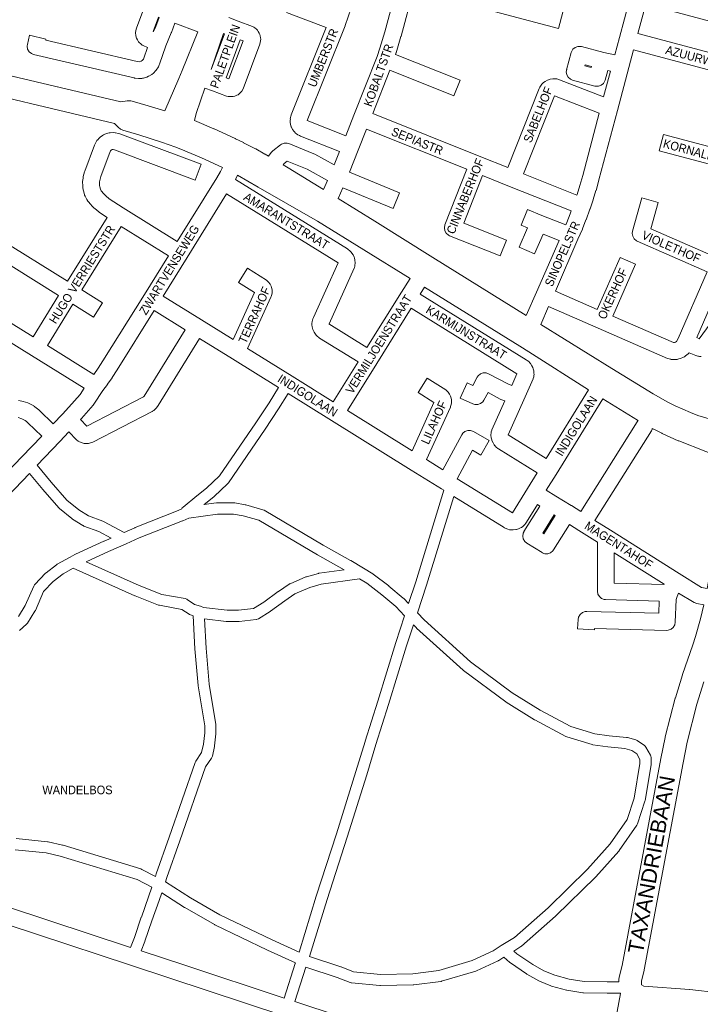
# Model space of a CAD drawing. Header units: metres. Extents: x 123817 to 142006, y 393105 to 406084.
# Tile 77 of 138: x 130606 to 131212, y 397730 to 398607. Entities that reach past the tile are written whole.
import ezdxf
from ezdxf.enums import TextEntityAlignment as Align

# ---------------------------------------------------------------- set-up
doc = ezdxf.new("R2010")
doc.units = ezdxf.units.M
doc.header["$MEASUREMENT"] = 0
doc.styles.add('Style-Arial', font='arial.ttf')

msp = doc.modelspace()

# ---------------------------------------------------------------- linework, layer by layer
at = {"color": 9, "linetype": 'Continuous', "lineweight": 0, "flags": 128}
for points in [[(130895.99, 398503.1), (130861.62, 398516.77), (130861.65, 398516.91), (130895.34, 398601.27), (130895.42, 398601.48), (130895.46, 398601.59), (130900.74, 398616.8), (130900.83, 398617.07), (130903.15, 398624.7), (130903.22, 398624.93), (130918.51, 398681.56), (130951.42, 398672.78), (130943.79, 398644.43), (130930.73, 398595.92), (130926.38, 398581.42), (130923.85, 398573.92), (130903.3, 398521.52), (130895.99, 398503.1)], [(131089.22, 398613.23), (131085.34, 398598.75), (130956.33, 398633.3), (130945.18, 398591.92), (130945.12, 398591.72), (130940.72, 398576.99), (130940.64, 398576.74), (130940.28, 398575.68), (130997.81, 398552.75), (130992.25, 398538.82), (130935.13, 398561.59), (130919.98, 398522.97), (131016.25, 398484.56), (131040.37, 398474.95)], [(131040.37, 398474.95), (131068.29, 398545.28), (131068.85, 398546.41), (131069.98, 398548.27), (131070.64, 398549.2), (131071.18, 398549.77), (131071.99, 398550.56), (131073.46, 398551.66), (131073.58, 398551.73), (131075.57, 398552.83), (131077.89, 398553.65), (131078.04, 398553.68), (131080.29, 398554.03), (131082.25, 398554.07), (131083.38, 398553.95), (131083.87, 398553.88), (131084.68, 398553.69), (131085.77, 398553.37), (131086.39, 398553.16), (131125.55, 398537.86), (131131.64, 398560.73), (131129.14, 398561.3), (131126.88, 398552.81), (131126.68, 398552.18), (131125.38, 398549.92), (131123.38, 398548.25), (131120.93, 398547.36), (131118.33, 398547.36), (131117.66, 398547.51), (131097.8, 398552.93), (131096.03, 398553.67), (131094.03, 398555.35), (131092.73, 398557.6), (131092.28, 398560.17), (131092.63, 398562.14), (131092.53, 398562.09), (131096.58, 398577.4), (131096.79, 398578.05), (131098.09, 398580.31), (131100.08, 398581.98), (131102.53, 398582.87), (131105.14, 398582.87), (131105.75, 398582.74), (131125.56, 398577.51), (131135.5, 398575.23), (131139.68, 398590.91), (131148.57, 398624.28)], [(131253.16, 398596.43), (131163.07, 398620.42), (131156.11, 398594.3), (131266.27, 398564.93)], [(130735.02, 398525.57), (130747.44, 398554.12), (130750.43, 398561.46), (130750.43, 398561.46), (130750.43, 398561.46), (130764.4, 398595.77), (130743.97, 398603.43), (130740.81, 398595.11), (130740.69, 398594.81), (130735.79, 398583.44), (130730.32, 398567.14), (130730.26, 398566.96), (130730.02, 398566.38), (130729.25, 398564.7), (130728.74, 398563.77), (130727.9, 398562.47), (130727.34, 398561.73), (130726.99, 398561.34), (130724.85, 398559.11), (130723.34, 398557.91), (130720.69, 398556.31), (130720.56, 398556.23), (130718.93, 398555.53), (130715.96, 398554.66), (130715.15, 398554.46), (130714.54, 398554.38), (130712.99, 398554.24), (130711.54, 398554.25), (130708.47, 398554.56), (130707.93, 398554.63), (130707.52, 398554.72), (130618.18, 398575.64), (130616.14, 398576.45), (130614.15, 398578.13), (130612.84, 398580.38), (130612.39, 398582.95), (130612.71, 398584.73), (130612.59, 398584.66), (130614.5, 398592.83), (130629.11, 398589.4), (130628.9, 398588.54), (130710.47, 398569.43), (130712.33, 398569.24), (130712.42, 398569.25), (130713.76, 398569.64), (130714.73, 398570.24), (130715.7, 398571.23), (130715.85, 398571.47), (130716.23, 398572.3), (130719.49, 398582.01), (130715.66, 398583.69), (130714.93, 398584.06), (130713.48, 398585.15), (130712.2, 398586.38), (130711.65, 398586.97), (130710.63, 398588.55), (130709.86, 398590.15), (130709.57, 398590.83), (130709.15, 398592.73), (130708.99, 398594.5), (130708.96, 398595.17), (130709.25, 398596.83), (130709.15, 398596.84), (130709.45, 398598.15), (130709.71, 398599.04), (130709.74, 398599.11), (130715.35, 398614.08)], [(130724.88, 398596.02), (130724.64, 398596.13), (130729.4, 398608.83), (130729.91, 398608.65), (130726.85, 398600.59), (130724.88, 398596.02)], [(130791.89, 398608.48), (130800.21, 398605.41), (130800.23, 398605.4), (130800.25, 398605.4), (130812.98, 398600.61), (130814.09, 398600.09), (130815.19, 398599.31), (130816.51, 398598.19), (130817.41, 398597.29), (130818.18, 398596.19), (130819.04, 398594.68), (130819.57, 398593.53), (130819.92, 398592.23), (130820.21, 398590.51), (130820.32, 398589.25), (130820.2, 398587.91), (130819.88, 398586.2), (130819.55, 398584.97), (130819.54, 398584.93), (130804.78, 398545.2), (130803.5, 398542.99), (130803.22, 398542.68), (130801.85, 398541.22), (130800.13, 398539.85), (130799.18, 398539.39), (130797.32, 398538.64), (130795.82, 398538.21), (130794.12, 398538.11), (130792.11, 398538.22), (130791.21, 398538.32), (130789.92, 398538.67), (130777.27, 398543.33), (130770.66, 398545.75), (130762.93, 398523.04), (130761.26, 398516.74)], [(130827.35, 398485.1), (130829.68, 398488.33), (130830.02, 398488.77), (130831.07, 398489.8), (130837.9, 398495.27), (130838.84, 398495.92), (130841.29, 398496.81), (130843.89, 398496.81), (130845.45, 398496.35), (130867.61, 398487.22), (130868.35, 398486.87), (130885.69, 398477.39), (130890.43, 398489.17), (130855.59, 398503.03), (130854.84, 398503.38), (130853.48, 398504.1), (130853.25, 398504.22), (130852.27, 398504.9), (130851.36, 398505.64), (130850.34, 398506.64), (130850.05, 398507.02), (130848.65, 398508.92), (130847.64, 398510.8), (130847.52, 398511.17), (130846.83, 398513.42), (130846.51, 398515.3), (130846.46, 398516.48), (130846.45, 398516.8), (130846.73, 398518.36), (130846.62, 398518.37), (130847.11, 398520.67), (130847.4, 398521.67), (130847.48, 398521.88), (130878.57, 398599.72), (130873.84, 398601.49), (130843.32, 398612.94)], [(130776.27, 398562.3), (130787.09, 398594.27), (130787.97, 398593.94), (130776.27, 398562.3)], [(130792.01, 398553.89), (130789.5, 398554.81), (130802.03, 398588.7), (130804.58, 398587.74), (130792.01, 398553.89)], [(131262.06, 398550.53), (131152.25, 398579.8), (131148.09, 398564.19), (131148.09, 398564.19), (131148.09, 398564.19), (131137.88, 398525.89), (131137.88, 398525.89), (131137.88, 398525.89), (131121.39, 398464), (131121.36, 398463.88), (131118.75, 398454.7), (131118.7, 398454.52), (131116.18, 398446.41), (131116.12, 398446.24), (131113.41, 398438.2), (131113.35, 398438.03), (131113.35, 398438.02), (131109.87, 398428.52), (131109.8, 398428.34), (131106.68, 398420.44), (131106.58, 398420.21), (131102.69, 398411.26), (131082.58, 398365), (131119.91, 398348.64), (131140.2, 398394.98), (131153.94, 398388.97), (131133.66, 398342.63), (131187.57, 398319.11)], [(131114.33, 398563.97), (131108.93, 398565.44), (131109.17, 398566.32), (131114.58, 398564.9), (131114.33, 398563.97)], [(131101.73, 398450.49), (131054.3, 398469.39), (131081.86, 398538.82), (131121.66, 398523.28), (131106.91, 398467.92), (131104.35, 398458.89), (131101.88, 398450.95), (131101.73, 398450.49)], [(130586.16, 398412.44), (130648.36, 398373.92), (130683.55, 398430.6), (130676.91, 398434.92), (130676.15, 398435.49), (130672.52, 398438.58), (130672.09, 398438.97), (130669.83, 398441.22), (130669.39, 398441.69), (130666.47, 398445.14), (130666.45, 398445.17), (130665.57, 398446.47), (130663.95, 398449.53), (130663.52, 398450.48), (130663.35, 398451.03), (130662.47, 398454.19), (130662.27, 398455.11), (130661.95, 398457.28), (130661.87, 398458.3), (130661.82, 398462.68), (130661.82, 398462.76), (130661.99, 398463.7), (130661.88, 398463.7), (130662.16, 398465.88), (130662.36, 398466.89), (130663.5, 398471.12), (130663.69, 398471.73), (130663.72, 398471.79), (130672.33, 398494.82), (130672.56, 398495.36), (130673.23, 398496.79), (130673.77, 398497.76), (130674.55, 398498.94), (130675.06, 398499.61), (130675.2, 398499.78), (130676.14, 398500.83), (130677.32, 398501.9), (130679.6, 398503.56), (130680.27, 398504), (130681.46, 398504.56), (130684.11, 398505.52), (130685.37, 398505.85), (130686.18, 398505.95), (130689, 398506.13), (130690.79, 398506.04), (130691.11, 398505.97), (130693.86, 398505.36), (130694.87, 398505.06), (130767.16, 398477.9), (130761.89, 398463.86), (130690.1, 398490.83), (130688.9, 398491.1), (130688.22, 398491.05), (130687.58, 398490.82), (130686.81, 398490.26), (130686.76, 398490.2), (130686.58, 398489.93), (130686.28, 398489.28), (130677.89, 398466.87), (130676.97, 398463.47), (130676.83, 398462.32), (130676.86, 398458.97), (130677.04, 398457.77), (130677.58, 398455.84), (130678.44, 398454.22), (130680.64, 398451.63), (130682.45, 398449.82), (130685.5, 398447.23), (130697.82, 398439.2), (130746.03, 398409.21), (130781.13, 398465.82), (130784.65, 398471.5), (130786.31, 398475.14)], [(131056.72, 398343.26), (131065.85, 398364.13), (131085.85, 398410.15), (131071.7, 398415.79), (131064.05, 398398.18), (131050.29, 398404.16), (131057.76, 398421.34), (131052.1, 398423.6), (131057.65, 398437.54), (131070.5, 398432.41), (131070.5, 398432.41), (131070.5, 398432.41), (131091.84, 398423.91), (131092.78, 398426.08), (131095.82, 398433.76), (131096.76, 398436.33), (131041.79, 398458.23), (131041.79, 398458.23), (131041.79, 398458.23), (131017.69, 398467.84), (131000.96, 398425.46), (131039.03, 398410.25), (131033.46, 398396.32), (130988.46, 398414.31), (130987.5, 398414.78), (130985.5, 398416.45), (130984.2, 398418.71), (130983.75, 398421.27), (130984.2, 398423.84), (130984.32, 398424.05), (130984.27, 398424.03), (131003.75, 398473.4), (130914.47, 398509.02), (130907.17, 398490.59), (130907.17, 398490.59), (130907.15, 398490.56), (130899.23, 398470.86), (130943.96, 398452.47), (130938.26, 398438.59), (130893.42, 398457.03), (130889.23, 398447.47)], [(131244.39, 398471.38), (131175.06, 398489.96), (131178.94, 398504.45), (131248.28, 398485.87)], [(130840.27, 398477.37), (130841.25, 398478.73), (130843.83, 398480.8), (130861.51, 398473.51), (130879.87, 398463.47), (130876.32, 398455.38)], [(130953.19, 398376.34), (130945.47, 398363.94), (130945.47, 398363.94), (130945.47, 398363.93), (130914.86, 398314.74), (130881.05, 398335.7), (130881.04, 398335.7), (130881.1, 398335.9), (130903.43, 398385.42), (130903.64, 398385.94), (130903.98, 398387.22), (130904.18, 398388.39), (130904.29, 398389.67), (130904.27, 398390.29), (130904.08, 398392.64), (130903.65, 398394.59), (130903.45, 398395.08), (130902.49, 398397.23), (130901.5, 398398.85), (130900.77, 398399.77), (130900.65, 398399.92), (130899.64, 398400.91), (130898.24, 398402.05), (130897.45, 398402.61), (130797.81, 398464.3), (130798.1, 398464.84), (130799.64, 398468.22)], [(130884.82, 398266.47), (130906.93, 398302.01), (130872.74, 398323.2), (130871.95, 398323.76), (130870.56, 398324.9), (130869.55, 398325.89), (130869.06, 398326.55), (130867.75, 398328.5), (130866.94, 398330.11), (130866.72, 398330.81), (130866.14, 398333.09), (130865.9, 398334.95), (130865.9, 398334.98), (130865.91, 398336.16), (130866.15, 398338.04), (130866.75, 398340.31), (130866.95, 398340.98), (130867.16, 398341.5), (130889.1, 398390.14), (130789.93, 398451.54), (130754.82, 398394.92), (130754.82, 398394.92), (130754.82, 398394.92), (130733.45, 398360.52), (130767.46, 398339.4), (130767.46, 398339.4), (130767.46, 398339.4), (130795.8, 398321.79), (130814.81, 398363.69), (130800.53, 398372.64), (130808.49, 398385.35), (130825.32, 398374.8), (130827.08, 398373.27), (130827.38, 398372.89), (130828.63, 398371.19), (130829.63, 398369.32), (130829.92, 398368.31), (130830.36, 398366.25), (130830.52, 398364.7), (130830.35, 398363.1), (130829.9, 398361.05), (130829.62, 398360.08), (130829.4, 398359.54), (130808.65, 398313.81), (130848.31, 398289.16), (130884.82, 398266.47)], [(131187.57, 398319.11), (131188.58, 398319.11), (131189.55, 398319.38), (131190.48, 398320.15), (131191.78, 398322.79), (131217.54, 398382.28), (131155.42, 398409.44), (131154.68, 398409.82), (131152.68, 398411.49), (131151.38, 398413.75), (131150.93, 398416.31), (131151.29, 398418.38), (131151.21, 398418.34), (131159.56, 398448.03), (131174, 398443.96), (131167.42, 398420.57), (131223.23, 398396.16)], [(130671.81, 398290.88), (130675.56, 398296.29), (130679.84, 398302.9), (130716.75, 398362.07), (130738.12, 398396.47), (130696.2, 398422.54), (130661.12, 398366.02), (130679.5, 398354.64), (130671.6, 398341.89), (130653.21, 398353.28), (130630.45, 398316.5), (130671.81, 398290.88)], [(130577.93, 398399.89), (130640.46, 398361.17), (130617.7, 398324.4)], [(130617.7, 398324.4), (130521.87, 398383.72)], [(131234.28, 398383.18), (131208.46, 398323.55), (131210.59, 398322.63), (131236.56, 398358.02)], [(130635.66, 398246.84), (130643.9, 398255.55), (130643.9, 398255.55), (130643.92, 398255.57), (130649.66, 398261.6), (130659.53, 398272.93), (130663.24, 398278.55), (130616.18, 398307.7), (130507.61, 398374.91)], [(130965.95, 398368.45), (130962.18, 398362.39), (131056.72, 398303.89), (131057.5, 398303.34), (131058.9, 398302.21), (131059.91, 398301.21), (131060.4, 398300.56), (131061.71, 398298.6), (131062.53, 398296.99), (131062.56, 398296.9), (131062.95, 398295.79), (131063.34, 398293.94), (131063.54, 398291.59), (131063.57, 398290.97), (131063.46, 398289.69), (131063.26, 398288.52), (131062.91, 398287.23), (131062.71, 398286.74), (131054.4, 398268.14), (131040.44, 398236.91), (131074.36, 398215.91), (131112.14, 398276.95)], [(130665.45, 398244.7), (130659.9, 398250.6), (130660.64, 398251.37), (130660.86, 398251.62), (130671.17, 398263.45), (130671.26, 398263.56), (130671.78, 398264.25), (130679.9, 398276.56), (130683.89, 398281.98), (130684.02, 398282.16), (130687.96, 398287.84), (130688.09, 398288.04), (130692.47, 398294.8), (130692.54, 398294.9), (130725.52, 398347.79), (130753.18, 398330.61), (130716.49, 398271.41), (130715.95, 398270.74), (130665.45, 398244.7)], [(131044.4, 398167.48), (131057.8, 398189.14), (131066.47, 398203.16), (131032.09, 398224.43), (131031.31, 398224.99), (131029.92, 398226.12), (131028.9, 398227.12), (131028.79, 398227.25), (131028.05, 398228.18), (131027.06, 398229.8), (131026.1, 398231.95), (131025.9, 398232.45), (131025.47, 398234.39), (131025.27, 398236.74), (131025.25, 398237.36), (131025.47, 398238.63), (131025.36, 398238.63), (131025.56, 398239.8), (131025.9, 398241.09), (131026.1, 398241.59), (131037.54, 398267.19), (131034.12, 398268.59), (131033.41, 398268.92), (131022.65, 398274.71), (131018.92, 398267.77), (131018.06, 398266.5), (131016.06, 398264.82), (131013.61, 398263.93), (131011.01, 398263.93), (131009.2, 398264.49), (130997.86, 398269.66), (131004.07, 398283.31), (131009.03, 398281.05), (131012.99, 398288.42), (131013.85, 398289.68), (131015.84, 398291.36), (131018.29, 398292.25), (131020.9, 398292.25), (131023.15, 398291.47), (131040.16, 398282.32), (131043.67, 398280.89), (131048.37, 398291.42), (130954.25, 398349.66), (130923.64, 398300.46), (130923.64, 398300.46), (130923.64, 398300.46), (130897.56, 398258.56), (130955, 398222.92), (130974.49, 398265.84), (130960.4, 398274.65), (130968.35, 398287.37), (130984.99, 398276.96), (130986.76, 398275.43), (130987.06, 398275.05), (130988.31, 398273.35), (130989.31, 398271.47), (130989.6, 398270.47), (130990.04, 398268.42), (130990.2, 398266.85), (130990.03, 398265.25), (130989.58, 398263.2), (130989.3, 398262.23), (130989.08, 398261.69), (130967.85, 398214.95), (130982.46, 398205.89), (130999.25, 398237.11), (131000.11, 398238.38), (131002.1, 398240.05), (131004.55, 398240.95), (131007.15, 398240.95), (131009.58, 398240.07), (131023.66, 398232.01), (131016.21, 398218.99), (131008.81, 398223.23), (130995.23, 398197.96), (131044.27, 398167.53), (131044.4, 398167.48)], [(131212.42, 398306.9), (131210.84, 398306.89), (131209.89, 398306.98), (131209.33, 398307.06), (131207.66, 398307.56), (131201.7, 398310.13), (131201.67, 398310.1), (131200.7, 398309.14), (131198.48, 398307.3), (131197.44, 398306.58), (131197.19, 398306.44), (131195.91, 398305.76), (131194.47, 398305.19), (131191.69, 398304.4), (131190.94, 398304.22), (131189.64, 398304.11), (131186.75, 398304.11), (131185.44, 398304.22), (131185.21, 398304.26), (131183.79, 398304.56), (131182.33, 398305.03), (131120.78, 398331.88), (131120.77, 398331.89), (131120.76, 398331.89), (131076.59, 398351.25), (131069.6, 398335.28)], [(130836.13, 398279.07), (130795.14, 398304.54), (130765.92, 398322.69), (130729, 398263.12), (130728.47, 398262.38), (130727.11, 398260.67), (130727, 398260.55), (130726.08, 398259.62), (130725.05, 398258.76), (130723.98, 398258.01), (130723.67, 398257.84), (130670.89, 398230.63), (130669.69, 398230.13), (130667.89, 398229.57), (130666.96, 398229.35), (130665.2, 398229.25), (130663.12, 398229.37), (130662.27, 398229.47), (130660.36, 398230.08), (130658.48, 398230.97), (130657.94, 398231.26), (130656.23, 398232.61), (130649.56, 398239.7), (130641.36, 398231.03), (130641.36, 398231.03), (130641.36, 398231.03), (130621.46, 398209.97)], [(130604.74, 398267.63), (130607.7, 398267.1), (130608.77, 398266.83), (130613.05, 398265.4), (130614.27, 398264.86), (130618.22, 398262.7), (130618.37, 398262.62), (130619.06, 398262.17), (130620.88, 398260.83), (130621.4, 398260.41), (130623.1, 398258.92), (130623.34, 398258.7), (130635.66, 398246.84)], [(130844.62, 398273.79), (130883.26, 398249.77), (130883.27, 398249.77), (130883.27, 398249.77), (130954.34, 398205.68), (130981.33, 398188.93), (130981.33, 398188.93), (130981.33, 398188.93), (130983.39, 398187.66)], [(131124.85, 398268.99), (131083.17, 398201.64), (131074.52, 398187.66), (131083.03, 398182.46), (131096.65, 398174.14), (131096.66, 398174.13), (131096.78, 398174.05), (131105.14, 398168.7), (131155.31, 398248.53), (131155.91, 398249.36), (131156.26, 398249.66)], [(130383.07, 397982.77), (130607.74, 398217.3), (130625.36, 398235.93), (130613.06, 398247.77), (130611.74, 398248.94), (130610.59, 398249.78), (130607.65, 398251.39), (130604.53, 398252.43)], [(131217.54, 398100.24), (131212.78, 398101.19), (131192.62, 398113.59), (131131.53, 398152.02), (131117.81, 398160.66), (131168.01, 398240.55), (131168.71, 398241.98), (131168.84, 398242.74)], [(130614.51, 398202.68), (130389.92, 397968.23), (130336.83, 397912.79), (130335.31, 397910.72), (130333.84, 397908.44), (130331.12, 397903.22), (130330.09, 397900.71), (130329.9, 397900.15), (130335.19, 397898.41), (130335.46, 397898.32), (130346, 397894.42), (130352.21, 397892.78), (130356.66, 397892.06), (130360.79, 397891.94), (130361.47, 397891.89), (130364.3, 397891.54), (130364.7, 397891.48), (130364.93, 397891.44), (130372.52, 397889.85), (130372.94, 397889.74), (130377.06, 397888.62), (130377.44, 397888.51), (130704.53, 397780.67)], [(131214.59, 398085.53), (131208.52, 398086.75), (131206.24, 398087.61), (131206.07, 398087.71), (131192.27, 398096.2), (131191.06, 398093.23), (131189.96, 398090.52), (131189.29, 398070.21), (131188.84, 398067.89), (131187.54, 398065.64), (131185.55, 398063.96), (131183.1, 398063.07), (131181.61, 398062.96), (131117.43, 398064.56), (131117.37, 398063.45), (131102.39, 398064.26), (131102.84, 398072.64), (131103.28, 398074.81), (131104.59, 398077.06), (131106.58, 398078.74), (131109.03, 398079.63), (131110.52, 398079.74), (131174.54, 398078.14), (131174.89, 398088.84), (131127.21, 398090.34), (131126.14, 398090.45), (131123.69, 398091.34), (131121.7, 398093.01), (131120.4, 398095.27), (131119.94, 398097.83), (131119.95, 398097.85), (131119.94, 398097.85), (131120.03, 398141.54), (131103.48, 398151.95), (131103.47, 398151.96), (131103.42, 398151.99), (131095.1, 398157.32), (131081, 398134.63), (131080.38, 398133.77), (131078.38, 398132.09), (131075.93, 398131.2), (131073.33, 398131.2), (131070.88, 398132.09), (131070.72, 398132.19), (131057.1, 398140.51), (131055.27, 398142.09), (131053.96, 398144.34), (131053.51, 398146.91), (131053.96, 398149.48), (131054.79, 398150.9), (131054.64, 398150.87), (131068.76, 398173.6), (131066.63, 398174.9), (131056.88, 398159.14), (131056.41, 398158.47), (131055.46, 398157.26), (131055.3, 398157.06), (131054.46, 398156.21), (131053.57, 398155.43), (131052.41, 398154.61), (131051.98, 398154.38), (131049.87, 398153.34), (131047.85, 398152.68), (131047.46, 398152.62), (131045.12, 398152.33), (131043.21, 398152.34), (131042.04, 398152.5), (131041.74, 398152.55), (131040.22, 398152.99), (131038.03, 398153.87), (131037.11, 398154.33), (131036.9, 398154.45), (130992.17, 398182.2)], [(131072.19, 398148.87), (131071.37, 398149.37), (131081.56, 398165.78), (131082.38, 398165.28), (131072.19, 398148.87)], [(131179.14, 398103.72), (131134.96, 398105.1), (131135.01, 398132.11), (131179.34, 398104.22), (131179.14, 398103.72)], [(130180.75, 397763.49), (130184.41, 397767.23), (130184.52, 397767.34), (130184.54, 397767.36), (130302, 397893.31), (130310.05, 397890.87), (130318.39, 397888.14), (130330.38, 397884.2), (130341.13, 397880.22), (130341.82, 397880), (130348.74, 397878.18), (130349.35, 397878.05), (130349.46, 397878.03), (130354.75, 397877.18), (130355.72, 397877.08), (130359.99, 397876.96), (130362.17, 397876.69), (130369.22, 397875.21), (130372.93, 397874.2), (130704.3, 397764.95), (130841.71, 397719.56)], [(130841.2, 397735.53), (130751.91, 397765.02), (130714.04, 397777.53)], [(131140.51, 397739.7), (131123.03, 397645.28), (131122.73, 397644.67), (131122.58, 397644.46), (131121.35, 397643.27), (131121.23, 397643.2), (131120.44, 397642.88), (131119.88, 397642.65), (131118.67, 397642.49), (131117.29, 397642.67), (131069.81, 397659.22), (131069.77, 397659.24), (131012.01, 397678.99), (131011.94, 397679.01), (130850.69, 397732.39)]]:
    msp.add_lwpolyline(points, dxfattribs=at)
at = {"color": 40, "linetype": 'Continuous', "lineweight": 0, "flags": 128}
for points in [[(130456.12, 398569.54), (130533.01, 398551.5), (130690.2, 398514.22), (130693.38, 398510.94), (130695.57, 398509.23), (130697.66, 398508.32), (130711.82, 398504.01), (130732.01, 398497.44), (130732.01, 398497.44), (130732.01, 398497.44), (130738.69, 398495.27), (130743.85, 398493.31), (130749.09, 398491.33), (130767.54, 398483.68), (130786.31, 398475.14)], [(130544.89, 398569.23), (130695.67, 398533.48), (130701.36, 398534.46), (130704.8, 398534.46), (130705.97, 398534.18), (130720.16, 398529.86), (130735.02, 398525.57)], [(131334.03, 398566.32), (131334.2, 398565.23), (131334.68, 398563.39), (131334.78, 398563.13), (131336.13, 398559.72), (131337.14, 398557.8), (131338.03, 398556.49), (131255.16, 398245.12), (131254.88, 398245.01), (131253.59, 398244.38), (131253.44, 398244.3), (131251.84, 398243.34), (131250.95, 398242.74), (131250.88, 398242.68), (131226.65, 398249.23), (131209.32, 398254.19), (131202.93, 398256.79), (131189.28, 398262.98), (131182.8, 398266.22), (131169.73, 398273.4), (131132.83, 398296.14), (131069.6, 398335.28)], [(130827.35, 398485.1), (130824.21, 398486.92), (130824.18, 398486.94), (130824, 398487.04), (130815.89, 398491.51), (130815.66, 398491.63), (130805.1, 398497.08), (130805.08, 398497.09), (130804.96, 398497.16), (130797.93, 398500.65), (130797.66, 398500.78), (130778.97, 398509.39), (130778.61, 398509.55), (130761.26, 398516.74)], [(130840.27, 398477.37), (130844.59, 398474.74), (130876.32, 398455.38)], [(130799.64, 398468.22), (130818.04, 398457.61), (130818.04, 398457.61), (130870.79, 398427.18), (130953.19, 398376.34)], [(130889.23, 398447.47), (130921.83, 398427.35), (130921.91, 398427.3), (130973.53, 398394.79), (131056.72, 398343.26)], [(130965.95, 398368.45), (131050.85, 398315.86), (131059, 398310.81), (131112.14, 398276.95)], [(131156.26, 398249.66), (131156.2, 398249.69), (131156.02, 398249.79), (131155.78, 398249.94), (131124.85, 398268.99)], [(131217.54, 398100.24), (131224.55, 398135.7), (131224.59, 398135.89), (131227.18, 398147.79), (131230.08, 398161.12), (131230.22, 398161.69), (131242.88, 398206.97), (131242.13, 398208.27), (131241.45, 398209.72), (131240.79, 398211.46), (131240.74, 398211.59), (131240.43, 398212.7), (131192.43, 398231.59), (131191.97, 398231.79), (131177.71, 398238.25), (131177.36, 398238.41), (131170.29, 398241.95), (131169.94, 398242.13), (131168.84, 398242.74)], [(131214.59, 398085.53), (131211.72, 398073.07), (131207.38, 398057.5), (131204.96, 398049.93), (131195.73, 398023.71), (131195.6, 398023.32), (131189.35, 398002.93), (131189.22, 398002.47), (131180.44, 397968.01), (131180.33, 397967.53), (131176.57, 397949), (131176.54, 397948.86), (131142, 397764.72), (131139.47, 397754.25), (131139.19, 397752.03), (131139.16, 397749.89)], [(131214.66, 398017.26), (131208.55, 397997.3), (131199.88, 397963.31), (131196.18, 397945.09), (131161.61, 397760.78), (131161.5, 397760.27), (131159.17, 397750.64), (131159.13, 397747.48), (131161.23, 397746.25), (131201.95, 397743.17), (131202.33, 397743.14), (131253.92, 397737.21)], [(131140.41, 397739.88), (131140.51, 397739.7), (131140.51, 397739.7)]]:
    msp.add_lwpolyline(points, dxfattribs=at)
at = {"color": 111, "linetype": 'Continuous', "lineweight": 0, "flags": 128}
for points in [[(130836.13, 398279.07), (130827.69, 398265.61), (130815.92, 398247.73), (130783.62, 398200.39), (130772.06, 398189.63), (130763.56, 398182.83), (130763.5, 398182.78), (130751.15, 398172.58), (130751.25, 398172.56), (130750.51, 398171.94), (130749.99, 398171.05), (130746.81, 398169.58), (130708.48, 398154.44), (130708.31, 398154.37), (130698.74, 398150.18), (130680.47, 398159.89), (130679.87, 398160.16), (130666.94, 398165), (130658.38, 398170.34), (130647.85, 398178.94), (130633.93, 398194.89), (130621.46, 398209.97)], [(130844.62, 398273.79), (130836.14, 398260.25), (130836.08, 398260.16), (130824.25, 398242.2), (130824.21, 398242.13), (130791.57, 398194.29), (130791.27, 398193.89), (130790.84, 398193.45), (130778.74, 398182.18), (130778.45, 398181.94), (130769.84, 398175.05), (130769.67, 398174.91), (130780.92, 398176.47), (130781.61, 398176.51), (130796.42, 398176.51), (130797.28, 398176.44), (130797.28, 398176.44), (130806.59, 398174.8), (130807.09, 398174.68), (130822.1, 398170.38), (130823.22, 398169.91), (130823.27, 398169.88), (130875.82, 398138.79), (130900.23, 398125.21), (130900.3, 398125.17), (130900.37, 398125.13), (130911.81, 398118.27), (130920.04, 398113.33), (130920.51, 398113.01), (130934.19, 398102.55), (130934.36, 398102.41), (130947.22, 398091.64), (130947.61, 398091.27), (130951.95, 398086.76), (130958.27, 398106.12), (130983.39, 398187.66)], [(130604.72, 398075.4), (130610.7, 398085.07), (130618.25, 398102.4), (130619, 398103.62), (130619.22, 398103.86), (130628.71, 398113.77), (130629.29, 398114.29), (130638.63, 398121.42), (130639.17, 398121.78), (130639.23, 398121.82), (130650.71, 398128.2), (130654.99, 398130.58), (130655.36, 398130.77), (130680.8, 398142.31), (130680.86, 398142.33), (130687.07, 398145.06), (130676.07, 398150.91), (130662.96, 398155.81), (130662.21, 398156.16), (130662.06, 398156.25), (130652.81, 398162.03), (130652.3, 398162.4), (130641.2, 398171.46), (130640.6, 398172.04), (130626.35, 398188.36), (130626.29, 398188.44), (130626.27, 398188.46), (130614.51, 398202.68)], [(131139.16, 397749.89), (131128.81, 397749.89), (131108.08, 397750.3), (131094.72, 397752.39), (131082.17, 397755.84), (131072.41, 397759.84), (131062.39, 397765.53), (131048.32, 397775.01), (131045.5, 397777.45), (131051.73, 397781.38), (131052.36, 397781.85), (131082.79, 397808.51), (131082.99, 397808.69), (131118.37, 397843.25), (131118.6, 397843.5), (131139.12, 397866.46), (131139.22, 397866.58), (131139.5, 397866.94), (131155.1, 397889.42), (131155.69, 397890.56), (131155.74, 397890.71), (131162.33, 397910.74), (131162.51, 397911.49), (131167.75, 397943.29), (131167.81, 397944.1), (131167.81, 397949.39), (131167.51, 397951.1), (131167.15, 397951.87), (131163.09, 397958.98), (131162.58, 397959.72), (131161.6, 397960.61), (131155.65, 397964.73), (131155.3, 397964.96), (131154.08, 397965.46), (131146.65, 397967.42), (131146.25, 397967.51), (131145.87, 397967.56), (131130.47, 397969.09), (131117.81, 397970.96), (131096.24, 397977.46), (131069.18, 397991.98), (131044.26, 398007.36), (131006.91, 398035.06), (130965.91, 398072.23), (130959.8, 398078.59), (130967.79, 398103.06), (130967.81, 398103.14), (130992.17, 398182.2)], [(130800.41, 398080.88), (130790.35, 398080.88), (130769.45, 398083.42), (130766.63, 398084.35), (130761.51, 398086.03), (130754.82, 398090.45), (130754.56, 398090.61), (130752.97, 398091.2), (130732.42, 398095.01), (130712.22, 398102.86), (130664.82, 398124.08), (130684.9, 398133.19), (130700.54, 398140.05), (130712.24, 398145.18), (130750.61, 398160.33), (130750.86, 398160.44), (130756.36, 398162.97), (130781.95, 398166.51), (130795.98, 398166.51), (130804.59, 398164.99), (130818.73, 398160.95), (130870.79, 398130.15), (130870.83, 398130.13), (130870.9, 398130.09), (130894.53, 398116.94), (130872.34, 398113.79), (130872.17, 398113.76), (130871.7, 398113.65), (130861.07, 398110.68), (130860.47, 398110.47), (130846.38, 398104.51), (130845.83, 398104.24), (130845.48, 398104.01), (130836.05, 398097.46), (130835.97, 398097.41), (130823.22, 398088.18), (130813.99, 398082.43), (130800.41, 398080.88)], [(130605.53, 398062.86), (130611.85, 398068.35), (130612.4, 398068.91), (130612.82, 398069.49), (130619.39, 398080.12), (130619.72, 398080.75), (130627.06, 398097.59), (130635.67, 398106.57), (130644.41, 398113.25), (130653.39, 398118.25), (130708.25, 398093.68), (130708.48, 398093.58), (130729.24, 398085.52), (130730.14, 398085.26), (130750.15, 398081.55), (130756.56, 398077.31), (130756.81, 398077.15), (130757.75, 398076.73), (130760.25, 398075.91), (130761.79, 398046.62), (130761.8, 398046.45), (130764.61, 398013.93), (130764.66, 398013.56), (130770.46, 397978.03), (130770.46, 397971.58), (130769.32, 397961.57), (130767.7, 397954.14), (130762.49, 397946.53), (130761.91, 397945.41), (130761.89, 397945.34), (130738.8, 397878.77), (130727.29, 397846.14), (130727.26, 397846.04), (130726.55, 397843.9)], [(130854.42, 397776.36), (130830.55, 397787.34), (130784.02, 397809.76), (130757.74, 397824.83), (130735.44, 397838.92), (130736.74, 397842.86), (130748.24, 397875.46), (130748.24, 397875.49), (130771.11, 397941.43), (130776.51, 397949.29), (130777.08, 397950.41), (130777.27, 397951.06), (130779.14, 397959.69), (130779.22, 397960.18), (130780.43, 397970.72), (130780.46, 397971.29), (130780.46, 397971.3), (130780.46, 397978.44), (130780.39, 397979.24), (130774.56, 398014.98), (130771.77, 398047.23), (130770.41, 398073.23), (130789.45, 398070.91), (130790.05, 398070.88), (130800.69, 398070.88), (130801.26, 398070.91), (130816.25, 398072.62), (130816.55, 398072.67), (130818.18, 398073.26), (130818.32, 398073.35), (130828.66, 398079.79), (130828.94, 398079.98), (130841.79, 398089.28), (130850.76, 398095.51), (130864.07, 398101.14), (130874.07, 398103.93), (130908.18, 398108.78), (130914.66, 398104.9), (130928.03, 398094.67), (130940.59, 398084.15), (130948.43, 398075.99), (130940.66, 398052.18), (130940.64, 398052.1), (130924.61, 397999.8), (130913.34, 397964.18), (130913.33, 397964.14), (130905.09, 397937.28), (130887.76, 397881.85), (130869.79, 397826.27), (130869.77, 397826.21), (130854.42, 397776.36)], [(130926.98, 397756.7), (130902.87, 397758.94), (130891.88, 397763.3), (130891.61, 397763.39), (130863.74, 397772.64), (130879.31, 397823.23), (130897.29, 397878.8), (130897.3, 397878.84), (130914.64, 397934.31), (130914.65, 397934.33), (130922.88, 397961.18), (130934.15, 397996.81), (130934.17, 397996.85), (130950.19, 398049.12), (130956.29, 398067.82), (130958.82, 398065.18), (130959.07, 398064.94), (131000.38, 398027.49), (131000.76, 398027.17), (131038.47, 397999.2), (131038.82, 397998.96), (131064.06, 397983.39), (131064.18, 397983.31), (131064.32, 397983.24), (131091.96, 397968.41), (131092.88, 397968.03), (131115.27, 397961.28), (131115.85, 397961.14), (131115.99, 397961.12), (131129.12, 397959.18), (131129.36, 397959.15), (131144.49, 397957.65), (131150.68, 397956.02), (131154.97, 397953.04), (131157.81, 397948.06), (131157.81, 397944.51), (131152.71, 397913.5), (131146.47, 397894.52), (131131.46, 397872.9), (131111.26, 397850.29), (131076.1, 397815.94), (131046.06, 397789.63), (131034.45, 397782.3), (131027.18, 397777.72), (131008.5, 397769.04), (130978.89, 397760.21), (130955.58, 397757.28), (130926.98, 397756.7)], [(130726.55, 397843.9), (130714.37, 397850.16), (130713.54, 397850.5), (130644.4, 397871.67), (130644, 397871.78), (130631.08, 397874.59), (130630.89, 397874.63), (130630.53, 397874.68), (130602.76, 397877.54)], [(130704.53, 397780.67), (130707.83, 397789.44), (130714.03, 397807.54), (130714.05, 397807.61), (130720.54, 397825.77), (130723.37, 397834.29), (130710.19, 397841.07), (130641.67, 397862.05), (130629.23, 397864.76), (130601.82, 397867.58)], [(130841.2, 397735.53), (130850.96, 397766.27), (130851.03, 397766.47), (130851.06, 397766.55), (130851.17, 397766.85), (130826.33, 397778.27), (130826.25, 397778.31), (130779.51, 397800.83), (130779.2, 397801), (130752.67, 397816.21), (130752.66, 397816.22), (130752.49, 397816.32), (130732.2, 397829.14), (130730.02, 397822.57), (130729.98, 397822.46), (130723.48, 397804.27), (130717.27, 397786.13), (130717.23, 397786.04), (130717.22, 397785.99), (130714.04, 397777.53)], [(130850.69, 397732.39), (130860.45, 397763.1), (130860.48, 397763.19), (130888.32, 397753.95), (130899.86, 397749.38), (130900.83, 397749.1), (130901.24, 397749.05), (130926.33, 397746.72), (130926.9, 397746.7), (130956.04, 397747.29), (130956.57, 397747.32), (130980.55, 397750.34), (130980.8, 397750.37), (130981.36, 397750.51), (131011.71, 397759.56), (131012.39, 397759.82), (131031.69, 397768.79), (131032.08, 397768.99), (131032.25, 397769.09), (131036.65, 397771.87), (131042.02, 397767.25), (131042.49, 397766.89), (131056.96, 397757.13), (131057.26, 397756.95), (131057.29, 397756.93), (131067.75, 397750.99), (131068.32, 397750.71), (131078.66, 397746.48), (131079.23, 397746.28), (131092.34, 397742.68), (131092.8, 397742.57), (131092.9, 397742.56), (131106.87, 397740.37), (131107.54, 397740.31), (131128.66, 397739.89), (131128.75, 397739.89), (131140.41, 397739.88)]]:
    msp.add_lwpolyline(points, dxfattribs=at)

# ---------------------------------------------------------------- texts
at = {"color": 8, "style": 'Style-Arial', "width": 0.909091}
for s, rotation, p in [('PALETPLEIN', 70.22458, (130788.61, 398574.03)), ('UMBERSTR', 68.04432, (130875.74, 398572.69)), ('KOBALTSTR', 70.34546, (130925.1, 398557.19)), ('AZUURWEG', 345.09663, (131208.57, 398572.76)), ('SABELHOF', 68.16771, (131067.13, 398522.04)), ('SEPIASTR', 338.07443, (130959.65, 398498.6)), ('KORNALIJNHOF', 345.00045, (131215.3, 398486.94)), ('CINNABERHOF', 67.85172, (131002.36, 398449.43)), ('AMARANTSTRAAT', 328.69917, (130843.16, 398427.48)), ('SINOPELSTR', 66.26502, (131088.82, 398398.2)), ('HUGO VERRIESTSTR', 57.99951, (130661.26, 398379.82)), ('ZWARTVENSEWEG', 58.36806, (130738.87, 398383.91)), ('VIOLETHOF', 336.52908, (131185.75, 398404.47)), ('OKERHOF', 65.33415, (131133.57, 398362.68)), ('TERRAHOF', 65.91357, (130814.68, 398343.63)), ('VERMILJOENSTRAAT', 58.04568, (130925.44, 398317.69)), ('KARMIJNSTRAAT', 328.62447, (131003.31, 398328.25)), ('INDIGOLAAN', 327.807, (130862.11, 398272.03)), ('LILAHOF', 65.88279, (130974.53, 398248)), ('INDIGOLAAN', 58.06143, (131101.12, 398244.89)), ('MAGENTAHOF', 327.70019, (131139.01, 398138.76))]:
    msp.add_text(s, height=7.7, rotation=rotation, dxfattribs=at).set_placement(p, align=Align.MIDDLE_CENTER)
msp.add_text('WANDELBOS', height=7.7, dxfattribs=at).set_placement((130657.18, 397920.88), align=Align.MIDDLE_CENTER)
at = {"style": 'Style-Arial'}
msp.add_text('TAXANDRIEBAAN', height=13.6, rotation=79.63345, dxfattribs=at).set_placement((131168.07, 397854.38), align=Align.MIDDLE_CENTER)

doc.saveas('drawing.dxf')
